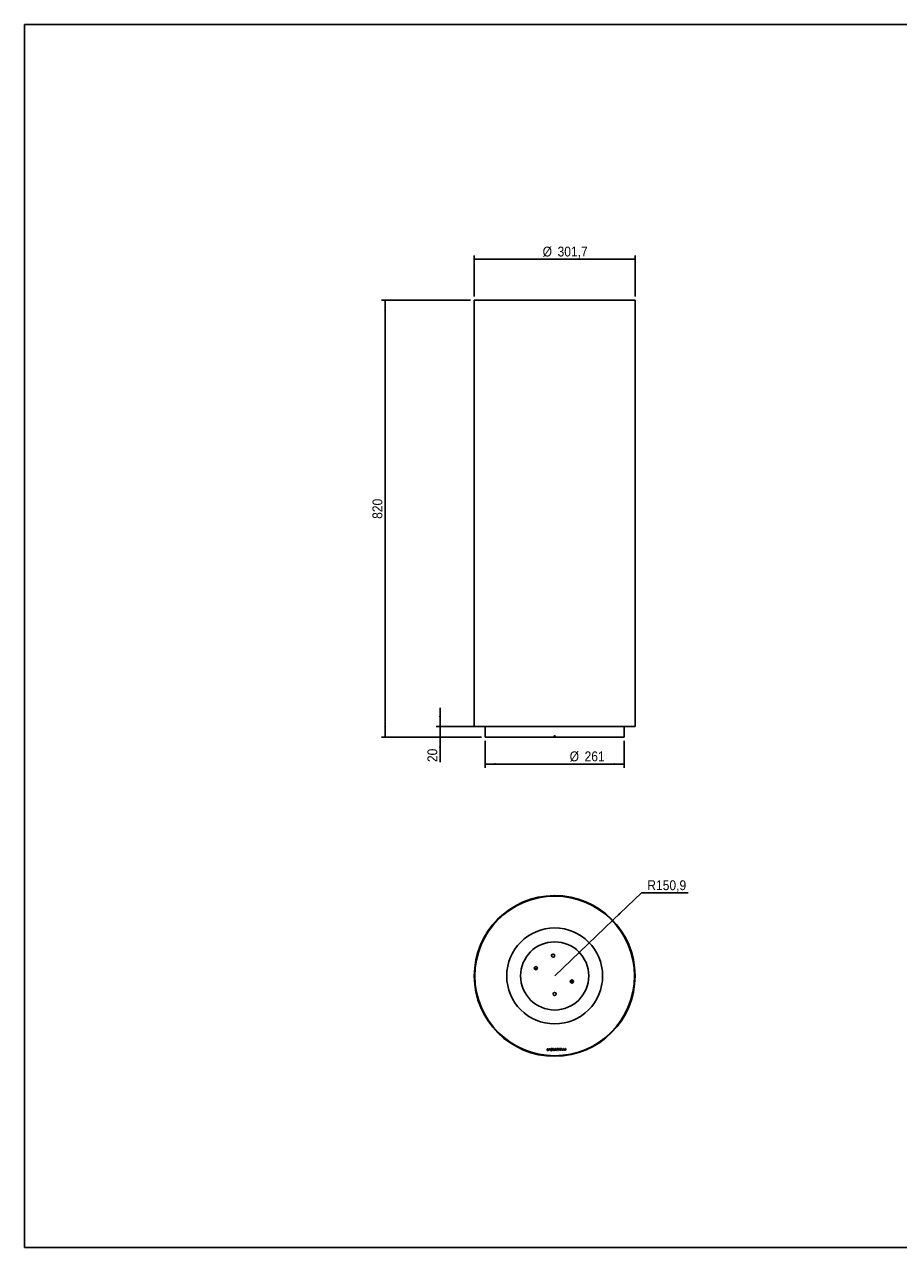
# Model space of a CAD drawing. Header units: millimetres. Extents: x -130 to 3150, y 90 to 2386.
# Tile 1 of 2: x -130 to 1510, y 90 to 2386. Entities that reach past the tile are written whole.
import ezdxf

# ---------------------------------------------------------------- set-up
doc = ezdxf.new("R2010")
doc.units = ezdxf.units.MM
doc.header["$LTSCALE"] = 7
doc.linetypes.add('SLD-Solido', pattern=[0])
doc.layers.add('QUOTE', color=1, linetype='SLD-Solido')
doc.layers.add('SCHIZZI', color=9, linetype='Continuous')
doc.styles.add('SLDTEXTSTYLE0', font='GOTHIC.TTF', dxfattribs={"width": 0.913})
doc.dimstyles.new('SLDDIMSTYLE0', dxfattribs={"dimtxt": 18.520833, "dimasz": 19.6, "dimexe": 0, "dimexo": 0.0625, "dimgap": 4.630208, "dimtad": 0, "dimtih": 1, "dimtoh": 1, "dimdec": 1, "dimrnd": 1e-09, "dimzin": 12, "dimdsep": 46, "dimtxsty": 'SLDTEXTSTYLE0', "dimsah": 1, "dimcen": 0, "dimadec": 0, "dimazin": 3, "dimtfac": 1, "dimtdec": 1, "dimtofl": 0, "dimtmove": 0, "dimatfit": 3, "dimfxl": 1, "dimfrac": 2, "dimtolj": 1, "dimtzin": 12, "dimarcsym": 0})
doc.dimstyles.new('SLDDIMSTYLE1', dxfattribs={"dimtxt": 18.520833, "dimasz": 19.6, "dimexe": 0, "dimexo": 0.0625, "dimgap": 4.630208, "dimtad": 1, "dimdec": 1, "dimrnd": 1e-09, "dimzin": 12, "dimdsep": 46, "dimtxsty": 'SLDTEXTSTYLE0', "dimsah": 1, "dimcen": 0.09, "dimadec": 0, "dimazin": 3, "dimtfac": 1, "dimtdec": 1, "dimtmove": 0, "dimatfit": 0, "dimfxl": 1, "dimfrac": 2, "dimtolj": 1, "dimtzin": 12, "dimarcsym": 0})
doc.dimstyles.new('SLDDIMSTYLE2', dxfattribs={"dimtxt": 18.520833, "dimasz": 19.6, "dimexe": 0, "dimexo": 0.0625, "dimgap": 4.630208, "dimtad": 1, "dimdec": 1, "dimrnd": 1e-09, "dimzin": 12, "dimdsep": 46, "dimtxsty": 'SLDTEXTSTYLE0', "dimsah": 1, "dimcen": 0.09, "dimadec": 0, "dimazin": 3, "dimtfac": 1, "dimtdec": 1, "dimtofl": 0, "dimtmove": 0, "dimatfit": 3, "dimfxl": 1, "dimfrac": 2, "dimtolj": 1, "dimtzin": 12, "dimarcsym": 0})

# ---------------------------------------------------------------- blocks, each defined once
blk = doc.blocks.new('_D')
at = {"layer": 'QUOTE', "transparency": 16777216}
for p, q in [((973.6, 704.5), (1027.4, 756)), ((1027.4, 756), (1115.1, 756)), ((864.7, 600.1), (973.6, 704.5))]:
    blk.add_line(p, q, dxfattribs=at)
blk.add_solid([(973.6, 704.5), (989, 716.8), (986.5, 719.3)], dxfattribs=at)
at = {"layer": 'QUOTE', "transparency": 16777216, "insert": (1038.5, 779.7), "char_height": 18.52, "attachment_point": 1, "style": 'SLDTEXTSTYLE0'}
blk.add_mtext('R150,9', dxfattribs=at)
blk = doc.blocks.new('_D_1')
at = {"layer": 'QUOTE', "transparency": 16777216}
for p, q in [((649.6, 1068.5), (649.6, 1103.5)), ((727.2, 1068.5), (642.6, 1068.5)), ((649.6, 1068.5), (649.6, 1048.5)), ((727.2, 1048.5), (642.6, 1048.5)), ((649.6, 1048.5), (649.6, 1001.6))]:
    blk.add_line(p, q, dxfattribs=at)
for points in [[(649.6, 1068.5), (651.3, 1088.1), (647.8, 1088.1)], [(649.6, 1048.5), (647.8, 1028.9), (651.3, 1028.9)]]:
    blk.add_solid(points, dxfattribs=at)
at = {"layer": 'QUOTE', "transparency": 16777216, "insert": (625.9, 1001.6), "char_height": 18.52, "attachment_point": 1, "rotation": 90, "style": 'SLDTEXTSTYLE0'}
blk.add_mtext('20', dxfattribs=at)
blk = doc.blocks.new('_D_2')
at = {"layer": 'QUOTE', "transparency": 16777216}
for p, q in [((706.8, 1868.5), (539.5, 1868.5)), ((546.5, 1868.5), (546.5, 1048.5)), ((727.2, 1048.5), (539.5, 1048.5))]:
    blk.add_line(p, q, dxfattribs=at)
for points in [[(546.5, 1868.5), (544.7, 1848.9), (548.2, 1848.9)], [(546.5, 1048.5), (548.2, 1068.1), (544.7, 1068.1)]]:
    blk.add_solid(points, dxfattribs=at)
at = {"layer": 'QUOTE', "transparency": 16777216, "insert": (522.8, 1458.2), "char_height": 18.52, "attachment_point": 1, "rotation": 90, "style": 'SLDTEXTSTYLE0'}
blk.add_mtext('820', dxfattribs=at)
blk = doc.blocks.new('_D_3')
at = {"layer": 'QUOTE', "transparency": 16777216}
for p, q in [((734.2, 1041.5), (734.2, 990.9)), ((995.2, 1041.5), (995.2, 990.9)), ((734.2, 997.9), (995.2, 997.9))]:
    blk.add_line(p, q, dxfattribs=at)
for points in [[(734.2, 997.9), (753.8, 996.2), (753.8, 999.7)], [(995.2, 997.9), (975.6, 999.7), (975.6, 996.2)]]:
    blk.add_solid(points, dxfattribs=at)
at = {"layer": 'QUOTE', "transparency": 16777216, "char_height": 18.52, "attachment_point": 1, "style": 'SLDTEXTSTYLE0'}
for s, insert in [('%%c', (892.8, 1021.6)), ('261', (920.8, 1021.6))]:
    blk.add_mtext(s, dxfattribs=dict(at, insert=insert))
blk = doc.blocks.new('_D_4')
at = {"layer": 'QUOTE', "transparency": 16777216}
for p, q in [((713.8, 1875.5), (713.8, 1952.5)), ((1015.5, 1875.5), (1015.5, 1952.5)), ((713.8, 1945.5), (1015.5, 1945.5))]:
    blk.add_line(p, q, dxfattribs=at)
for points in [[(713.8, 1945.5), (733.4, 1943.8), (733.4, 1947.3)], [(1015.5, 1945.5), (995.9, 1947.3), (995.9, 1943.8)]]:
    blk.add_solid(points, dxfattribs=at)
at = {"layer": 'QUOTE', "transparency": 16777216, "char_height": 18.52, "attachment_point": 1, "style": 'SLDTEXTSTYLE0'}
for s, insert in [('%%c', (842.1, 1969.2)), ('301,7', (870.1, 1969.2))]:
    blk.add_mtext(s, dxfattribs=dict(at, insert=insert))

msp = doc.modelspace()

# ---------------------------------------------------------------- linework, layer by layer
for p, q in [((713.83, 1868.54), (713.83, 1068.54)), ((1015.53, 1868.54), (713.83, 1868.54)), ((1015.53, 1068.54), (1015.53, 1868.54)), ((713.83, 1068.54), (1015.53, 1068.54)), ((734.18, 1068.54), (734.18, 1048.54)), ((995.18, 1048.54), (995.18, 1068.54)), ((863.67, 1048.54), (734.18, 1048.54)), ((863.67, 1050.54), (863.67, 1048.54)), ((865.68, 1050.54), (863.67, 1050.54)), ((863.67, 1048.54), (863.69, 1048.54)), ((863.69, 1050.54), (863.69, 1048.54)), ((865.66, 1048.54), (863.69, 1048.54)), ((865.66, 1048.54), (865.66, 1050.54)), ((865.68, 1048.54), (865.66, 1048.54)), ((865.68, 1048.54), (865.68, 1050.54)), ((995.18, 1048.54), (865.68, 1048.54)), ((864.31, 751), (864.15, 751)), ((864.32, 750), (864.15, 750)), ((864.31, 751), (864.32, 750)), ((864.51, 751), (864.51, 750)), ((864.68, 751), (864.51, 751)), ((864.68, 750), (864.51, 750)), ((858.78, 638.67), (859.14, 636.86)), ((826.36, 615), (831.84, 613.12)), ((898.15, 586.96), (894.42, 588.24)), ((894.67, 591.54), (899.92, 589.74)), ((850.45, 463.32), (851.77, 463.35)), ((850.53, 459.92), (850.45, 463.32)), ((852.07, 459.96), (850.53, 459.92)), ((850.89, 462.9), (851.77, 462.92)), ((850.95, 460.36), (850.89, 462.9)), ((852.03, 460.38), (850.95, 460.36)), ((854.51, 463.42), (855.89, 463.45)), ((854.55, 461.51), (854.51, 463.42)), ((855.94, 461.54), (854.55, 461.51)), ((855.9, 463.19), (854.78, 463.17)), ((854.78, 463.17), (854.79, 462.6)), ((854.79, 462.6), (855.91, 462.63)), ((855.92, 462.37), (854.8, 462.34)), ((854.8, 462.34), (854.81, 461.77)), ((854.81, 461.77), (855.93, 461.8)), ((855.89, 463.45), (855.9, 463.19)), ((855.91, 462.63), (855.92, 462.37)), ((855.93, 461.8), (855.94, 461.54)), ((857.33, 459.39), (857.74, 460.35)), ((857.8, 459.4), (857.33, 459.39)), ((858.13, 460.18), (857.8, 459.4)), ((858.91, 463.13), (857.91, 460.76)), ((859.3, 462.97), (858.3, 460.58)), ((859.07, 463.53), (859.41, 464.33)), ((859.41, 464.33), (859.88, 464.34)), ((859.88, 464.34), (859.47, 463.37)), ((859.83, 463.1), (859.55, 462.77)), ((859.6, 460.97), (859.89, 460.65)), ((861.18, 460.18), (862.63, 463.67)), ((861.65, 460.19), (861.18, 460.18)), ((862.11, 461.29), (861.65, 460.19)), ((863.73, 461.33), (862.11, 461.29)), ((862.29, 461.72), (862.88, 463.15)), ((863.53, 461.75), (862.29, 461.72)), ((862.63, 463.67), (863.1, 463.68)), ((862.88, 463.15), (863.53, 461.75)), ((863.1, 463.68), (864.71, 460.27)), ((864.24, 460.25), (863.73, 461.33)), ((864.71, 460.27), (864.24, 460.25)), ((865.64, 461.22), (866.07, 461.23)), ((868.22, 462.87), (867.79, 462.86)), ((869.38, 463.79), (872.17, 463.85)), ((869.4, 463.36), (869.38, 463.79)), ((870.51, 463.38), (869.4, 463.36)), ((870.58, 460.4), (870.51, 463.38)), ((871.13, 460.41), (870.58, 460.4)), ((872.18, 463.42), (871.06, 463.4)), ((871.06, 463.4), (871.13, 460.41)), ((872.17, 463.85), (872.18, 463.42)), ((873.53, 463.87), (876.03, 463.93)), ((873.61, 460.47), (873.53, 463.87)), ((876.11, 460.53), (873.61, 460.47)), ((876.04, 463.5), (873.97, 463.45)), ((873.97, 463.45), (873.99, 462.4)), ((873.99, 462.4), (876.06, 462.44)), ((876.07, 462.02), (874, 461.97)), ((874, 461.97), (874.03, 460.91)), ((874.03, 460.91), (876.1, 460.96)), ((876.03, 463.93), (876.04, 463.5)), ((876.06, 462.44), (876.07, 462.02)), ((876.1, 460.96), (876.11, 460.53)), ((877.53, 463.98), (877.96, 463.99)), ((877.62, 460.57), (877.53, 463.98)), ((879.99, 460.63), (877.62, 460.57)), ((877.96, 463.99), (878.03, 461.01)), ((878.03, 461.01), (879.98, 461.05)), ((879.98, 461.05), (879.99, 460.63)), ((881.23, 464.07), (881.66, 464.08)), ((881.32, 460.66), (881.23, 464.07)), ((883.69, 460.71), (881.32, 460.66)), ((881.66, 464.08), (881.74, 461.1)), ((881.74, 461.1), (883.68, 461.14)), ((883.68, 461.14), (883.69, 460.71)), ((885.01, 464.17), (885.44, 464.18)), ((885.09, 460.75), (885.01, 464.17)), ((885.52, 460.76), (885.09, 460.75)), ((885.44, 464.18), (885.52, 460.76))]:
    msp.add_line(p, q)
for centre, radius in [((864.68, 600.15), 149.85), ((864.68, 600.15), 90), ((864.68, 600.15), 64), ((861.72, 638.26), 3), ((829.35, 614.76), 3), ((896.97, 589.71), 3), ((864.6, 566.21), 3)]:
    msp.add_circle(centre, radius)
for centre, radius, start, end in [((864.68, 600.15), 150.85, 90.2, 90), ((864.68, 600.15), 149.85, 90.2, 90), ((851.77, 458.02), 5.33, 87.8443, 89.95525), ((851.77, 458.02), 4.9, 87.8443, 89.95525), ((851.92, 461.55), 1.37, 43.42811, 88.58955), ((851.92, 461.55), 1.8, 43.30976, 88.415), ((851.89, 461.77), 1.4, 275.87718, 330.31586), ((851.89, 461.77), 1.83, 275.87718, 330.62859), ((851.99, 461.65), 1.25, 332.99616, 42.44017), ((851.99, 461.65), 1.68, 332.65123, 42.56714), ((858.66, 461.85), 1.74, 114.2438, 192.48592), ((858.61, 461.79), 1.68, 190.76043, 238.64005), ((858.66, 461.85), 1.31, 114.3015, 192.48592), ((858.61, 461.79), 1.25, 190.21214, 235.6693), ((858.64, 461.88), 1.7, 75.11684, 113.89118), ((858.64, 461.88), 1.27, 77.82441, 113.83196), ((858.61, 461.79), 1.68, 253.32162, 264.88024), ((858.61, 461.79), 1.25, 255.45149, 265.21517), ((858.66, 461.76), 1.65, 262.93125, 317.96792), ((858.66, 461.76), 1.22, 262.58998, 320.14171), ((858.64, 461.88), 1.27, 43.9859, 58.44692), ((858.64, 461.88), 1.7, 45.74216, 60.65016), ((866.56, 461.24), 0.926, 181.27539, 235.13388), ((866.67, 462.85), 0.89, 122.52127, 248.82194), ((866.97, 462.04), 1.82, 238.92688, 304.73626), ((866.57, 461.24), 0.507, 181.45467, 231.18185), ((867.01, 462.33), 1.51, 60.8575, 123.19957), ((866.67, 462.85), 0.461, 122.23111, 248.57496), ((866.97, 462.05), 1.4, 238.99353, 303.20547), ((867.62, 465.36), 3.58, 249.08754, 260.19829), ((867.01, 462.33), 1.08, 60.8575, 123.34532), ((867.62, 465.36), 3.15, 249.08759, 260.19793), ((866.1, 456.74), 5.18, 71.88057, 79.7896), ((866.43, 458.28), 4.03, 69.67595, 80.61232), ((867.18, 462.79), 0.606, 6.64352, 54.0166), ((867.57, 461.3), 0.38, 15.80263, 69.43899), ((867.38, 461.31), 0.561, 309.14195, 9.27062), ((867.19, 462.79), 1.03, 4.33256, 57.16814), ((867.61, 461.32), 0.77, 13.13924, 73.34067), ((867.38, 461.31), 0.99, 309.14195, 10.5419)]:
    msp.add_arc(centre, radius, start, end)
at = {"layer": 'SCHIZZI'}
for p in [(-130.14, 90.26), (3149.7, 2386.26)]:
    msp.add_line(p, (-130.14, 2386.26), dxfattribs=at)
at = {"layer": 'SCHIZZI', "color": 7, "true_color": 0xffffff}
msp.add_line((-130.14, 90.26), (3149.86, 90.26), dxfattribs=at)

# ---------------------------------------------------------------- dimensions: what is measured, and where the dimension line sits
at = {"layer": 'QUOTE'}
for base, p1, p2, picture, middle in [((1015.53, 1945.54), (713.83, 1868.54), (1015.53, 1868.54), '_D_4', (886.85, 1945.54)), ((995.18, 997.95), (734.18, 1048.54), (995.18, 1048.54), '_D_3', (927.31, 997.95))]:
    dim = msp.add_linear_dim(base=base, p1=p1, p2=p2, text='%%c<>', dimstyle='SLDDIMSTYLE2', dxfattribs=at)
    dim.commit()
    dim.dimension.update_dxf_attribs({"geometry": picture, "text_midpoint": middle, "dimtype": 160})
for base, p1, dimstyle, picture, middle in [((546.49, 1048.54), (713.83, 1868.54), 'SLDDIMSTYLE2', '_D_2', (546.49, 1478.76)), ((649.58, 1048.54), (734.18, 1068.54), 'SLDDIMSTYLE1', '_D_1', (649.58, 1015.29))]:
    dim = msp.add_linear_dim(base=base, p1=p1, p2=(734.18, 1048.54), angle=90, dimstyle=dimstyle, dxfattribs=at)
    dim.commit()
    dim.dimension.update_dxf_attribs({"geometry": picture, "text_midpoint": middle, "dimtype": 160})
dim = msp.add_radius_dim(center=(864.68, 600.15), mpoint=(973.6, 704.51), dimstyle='SLDDIMSTYLE0', dxfattribs=at)
dim.commit()
dim.dimension.update_dxf_attribs({"geometry": '_D', "text_midpoint": (1076.78, 770.75), "dimtype": 164})

doc.saveas('drawing.dxf')
